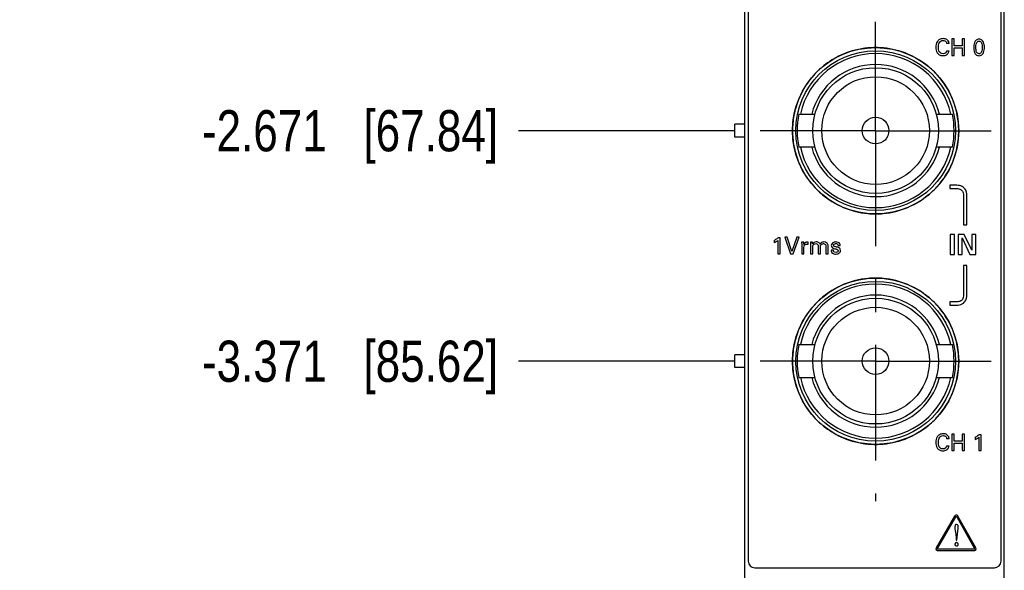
# Model space of a CAD drawing. Header units: inches. Extents: x 0.2 to 16.8, y 0.1 to 10.8.
# Tile 3 of 20: x 1.8 to 4.8, y 4.2 to 5.9. Entities that reach past the tile are written whole.
import ezdxf

# ---------------------------------------------------------------- set-up
doc = ezdxf.new("R2010")
doc.units = ezdxf.units.IN
doc.header["$LTSCALE"] = 0.935
doc.header["$MEASUREMENT"] = 0
doc.linetypes.add('CENTER', pattern=[0.6, 0.375, -0.075, 0.075, -0.075])
doc.layers.get('0').update_dxf_attribs({"linetype": 'CONTINUOUS'})
for name, color, linetype in [('02___PRT_ALL_AXES', 7, 'CONTINUOUS'), ('DEFAULT_1', 7, 'CENTER'), ('DIMENSIONS', 7, 'CONTINUOUS')]:
    doc.layers.add(name, color=color, linetype=linetype)
doc.styles.get("Standard").update_dxf_attribs({"font": 'txt', "width": 0.8})
doc.dimstyles.new('DIMSTYLE_2', dxfattribs={"dimtxt": 0.125, "dimasz": 0.18, "dimexe": 0.18, "dimexo": 0.0625, "dimgap": 0.09, "dimtad": 0, "dimtih": 1, "dimtoh": 1, "dimdec": 3, "dimzin": 4, "dimdsep": 46, "dimtxsty": 'STANDARD', "dimblk": '_FILLED', "dimblk1": '_FILLED', "dimblk2": '_FILLED', "dimcen": 0.09, "dimadec": 0, "dimazin": 0, "dimtp": 0.001, "dimtm": 0.001, "dimtfac": 1, "dimtdec": 3, "dimtofl": 0, "dimtmove": 0, "dimatfit": 3, "dimldrblk": '_FILLED', "dimfxl": 1, "dimtolj": 1, "dimtzin": 4, "dimarcsym": 0})

# ---------------------------------------------------------------- blocks, each defined once
blk = doc.blocks.new('*D8')
at = {"layer": 'DIMENSIONS', "color": 2, "linetype": 'CONTINUOUS'}
blk.add_line((3.9989, 5.5149), (3.3444, 5.5149), dxfattribs=at)
at = {"layer": 'DIMENSIONS', "color": 2, "linetype": 'CONTINUOUS', "insert": (3.2819, 5.5774), "char_height": 0.125, "width": 1.425, "attachment_point": 3, "line_spacing_factor": 0.9}
blk.add_mtext('-2.671{\\Ftxt.shx;\\W1.000000;\\H0.125000; }[67.84]', dxfattribs=at)
blk = doc.blocks.new('_FILLED')
at = {"color": 0, "linetype": 'BYBLOCK'}
blk.add_solid([(0, 0), (-1, 0.174), (-1, -0.174)], dxfattribs=at)
blk = doc.blocks.new('*D9')
at = {"layer": 'DIMENSIONS', "color": 2, "linetype": 'CONTINUOUS'}
blk.add_line((3.9989, 4.8149), (3.3444, 4.8149), dxfattribs=at)
at = {"layer": 'DIMENSIONS', "color": 2, "linetype": 'CONTINUOUS', "insert": (3.2819, 4.8774), "char_height": 0.125, "width": 1.425, "attachment_point": 3, "line_spacing_factor": 0.9}
blk.add_mtext('-3.371{\\Ftxt.shx;\\W1.000000;\\H0.125000; }[85.62]', dxfattribs=at)
blk = doc.blocks.new('*D10')
at = {"layer": 'DIMENSIONS', "color": 2, "linetype": 'CONTINUOUS'}
blk.add_line((4.0894, 3.3651), (3.3444, 3.3651), dxfattribs=at)
at = {"layer": 'DIMENSIONS', "color": 2, "linetype": 'CONTINUOUS', "insert": (3.2819, 3.4276), "char_height": 0.125, "width": 1.525, "attachment_point": 3, "line_spacing_factor": 0.9}
blk.add_mtext('-4.821{\\Ftxt.shx;\\W1.000000;\\H0.125000; }[122.45]', dxfattribs=at)

msp = doc.modelspace()

# ---------------------------------------------------------------- linework, layer by layer
at = {"color": 7, "linetype": 'CONTINUOUS'}
for p, q in [((4.0319, 3.1701), (4.0319, 8.3079)), ((4.8199, 3.1701), (4.8199, 8.3079)), ((4.0419, 8.2778), (4.0419, 4.2078)), ((4.8099, 4.2078), (4.8099, 8.2778)), ((4.6447, 5.7803), (4.6521, 5.7803)), ((4.6677, 5.7938), (4.6607, 5.7938)), ((4.6607, 5.7938), (4.6607, 5.7436)), ((4.6677, 5.7723), (4.6677, 5.7938)), ((4.6985, 5.7938), (4.6915, 5.7938)), ((4.6915, 5.7938), (4.6915, 5.7723)), ((4.6985, 5.7436), (4.6985, 5.7938)), ((4.6519, 5.7569), (4.6443, 5.7569)), ((4.6516, 5.7548), (4.6519, 5.7569)), ((4.6607, 5.7436), (4.6677, 5.7436)), ((4.6915, 5.7723), (4.6677, 5.7723)), ((4.6677, 5.7663), (4.6915, 5.7663)), ((4.6677, 5.7436), (4.6677, 5.7663)), ((4.6915, 5.7663), (4.6915, 5.7436)), ((4.6915, 5.7436), (4.6985, 5.7436)), ((4.1957, 5.5653), (4.2451, 5.5653)), ((4.6127, 5.5653), (4.6621, 5.5653)), ((4.0009, 5.4958), (4.0009, 5.5348)), ((4.0319, 5.5348), (4.0009, 5.5348)), ((4.0319, 5.4958), (4.0009, 5.4958)), ((4.2448, 5.4653), (4.1957, 5.4653)), ((4.6621, 5.4653), (4.6126, 5.4653)), ((4.6546, 5.3496), (4.6546, 5.3396)), ((4.696, 5.3129), (4.6961, 5.2293)), ((4.7061, 5.2293), (4.706, 5.3129)), ((4.6961, 5.2293), (4.7061, 5.2293)), ((4.1208, 5.1819), (4.1208, 5.1749)), ((4.132, 5.1819), (4.132, 5.1413)), ((4.1387, 5.1894), (4.1325, 5.1894)), ((4.1387, 5.1413), (4.1387, 5.1894)), ((4.1605, 5.1915), (4.1528, 5.1915)), ((4.1528, 5.1915), (4.1706, 5.1413)), ((4.1748, 5.1486), (4.1605, 5.1915)), ((4.1898, 5.1915), (4.1748, 5.1486)), ((4.1783, 5.1413), (4.1968, 5.1915)), ((4.1968, 5.1915), (4.1898, 5.1915)), ((4.2108, 5.1762), (4.2042, 5.1762)), ((4.2042, 5.1762), (4.2046, 5.1691)), ((4.211, 5.1695), (4.2108, 5.1762)), ((4.2153, 5.175), (4.2132, 5.1734)), ((4.2239, 5.1701), (4.2239, 5.1765)), ((4.2377, 5.1762), (4.2311, 5.1762)), ((4.2311, 5.1762), (4.2312, 5.1716)), ((4.2377, 5.1712), (4.2377, 5.1762)), ((4.6685, 5.1998), (4.6556, 5.1998)), ((4.6556, 5.1998), (4.6556, 5.1394)), ((4.6685, 5.1394), (4.6685, 5.1998)), ((4.6984, 5.1996), (4.6798, 5.1996)), ((4.6798, 5.1996), (4.6798, 5.1394)), ((4.6919, 5.1893), (4.7152, 5.1394)), ((4.6919, 5.1394), (4.6919, 5.1893)), ((4.721, 5.1522), (4.6984, 5.1996)), ((4.733, 5.1996), (4.721, 5.1996)), ((4.721, 5.1996), (4.721, 5.1522)), ((4.733, 5.1394), (4.733, 5.1996)), ((4.2046, 5.1691), (4.2046, 5.1413)), ((4.2112, 5.1413), (4.2112, 5.1599)), ((4.2207, 5.1704), (4.2226, 5.1704)), ((4.2226, 5.1704), (4.2235, 5.1702)), ((4.2235, 5.1702), (4.2239, 5.1701)), ((4.2312, 5.1716), (4.2312, 5.1413)), ((4.2378, 5.1413), (4.2378, 5.1611)), ((4.2546, 5.1644), (4.2546, 5.1413)), ((4.2612, 5.1413), (4.2612, 5.1609)), ((4.278, 5.1637), (4.278, 5.1413)), ((4.2846, 5.1413), (4.2846, 5.1648)), ((4.3006, 5.1517), (4.2937, 5.1517)), ((4.3046, 5.1567), (4.3078, 5.1561)), ((4.3148, 5.1666), (4.3215, 5.1666)), ((4.132, 5.1413), (4.1387, 5.1413)), ((4.1706, 5.1413), (4.1783, 5.1413)), ((4.2046, 5.1413), (4.2112, 5.1413)), ((4.2312, 5.1413), (4.2378, 5.1413)), ((4.2546, 5.1413), (4.2612, 5.1413)), ((4.278, 5.1413), (4.2846, 5.1413)), ((4.3147, 5.1414), (4.3177, 5.1427)), ((4.6556, 5.1394), (4.6685, 5.1394)), ((4.6798, 5.1394), (4.6919, 5.1394)), ((4.7152, 5.1394), (4.733, 5.1394)), ((4.7058, 5.1054), (4.6958, 5.1053)), ((4.6958, 5.1053), (4.6961, 5.0216)), ((4.7061, 5.0217), (4.7058, 5.1054)), ((4.6548, 4.995), (4.6548, 4.985)), ((4.1957, 4.8653), (4.2451, 4.8653)), ((4.6127, 4.8653), (4.6621, 4.8653)), ((4.0319, 4.8348), (4.0009, 4.8348)), ((4.0009, 4.7958), (4.0009, 4.8348)), ((4.0319, 4.7958), (4.0009, 4.7958)), ((4.1957, 4.7653), (4.2448, 4.7653)), ((4.6126, 4.7653), (4.6621, 4.7653)), ((4.6447, 4.5803), (4.6521, 4.5803)), ((4.6677, 4.5938), (4.6607, 4.5938)), ((4.6607, 4.5938), (4.6607, 4.5436)), ((4.6677, 4.5723), (4.6677, 4.5938)), ((4.6985, 4.5938), (4.6915, 4.5938)), ((4.6915, 4.5938), (4.6915, 4.5723)), ((4.6985, 4.5436), (4.6985, 4.5938)), ((4.7317, 4.5842), (4.7317, 4.5772)), ((4.7429, 4.5842), (4.7429, 4.5436)), ((4.7496, 4.5917), (4.7434, 4.5917)), ((4.7496, 4.5436), (4.7496, 4.5917)), ((4.6519, 4.5569), (4.6443, 4.5569)), ((4.6516, 4.5548), (4.6519, 4.5569)), ((4.6915, 4.5723), (4.6677, 4.5723)), ((4.6677, 4.5663), (4.6915, 4.5663)), ((4.6677, 4.5436), (4.6677, 4.5663)), ((4.6915, 4.5663), (4.6915, 4.5436)), ((4.6607, 4.5436), (4.6677, 4.5436)), ((4.6915, 4.5436), (4.6985, 4.5436)), ((4.7429, 4.5436), (4.7496, 4.5436)), ((4.6689, 4.3443), (4.6133, 4.2486)), ((4.6171, 4.2464), (4.6727, 4.3421)), ((4.6749, 4.3427), (4.6753, 4.3421)), ((4.6753, 4.3421), (4.7296, 4.2465)), ((4.6776, 4.3461), (4.6765, 4.347)), ((4.6787, 4.3449), (4.6776, 4.3461)), ((4.7334, 4.2486), (4.6791, 4.3443)), ((4.6754, 4.2717), (4.6797, 4.3084)), ((4.6733, 4.282), (4.6741, 4.2717)), ((4.6741, 4.2717), (4.6754, 4.2717)), ((4.6129, 4.2425), (4.6134, 4.2418)), ((4.6134, 4.2418), (4.6147, 4.2408)), ((4.6147, 4.2408), (4.616, 4.2402)), ((4.616, 4.2402), (4.6184, 4.2398)), ((4.6168, 4.2458), (4.6171, 4.2464)), ((4.7283, 4.2442), (4.6184, 4.2442)), ((4.6184, 4.2398), (4.7283, 4.2398)), ((4.7289, 4.2443), (4.7283, 4.2442)), ((4.7325, 4.2412), (4.7332, 4.2418)), ((4.7332, 4.2418), (4.7337, 4.2425)), ((4.0619, 4.1878), (4.7899, 4.1878))]:
    msp.add_line(p, q, dxfattribs=at)
at = {"color": 40, "linetype": 'CONTINUOUS'}
for p, q in [((4.4059, 5.7663), (4.4053, 5.7662)), ((4.4525, 5.7662), (4.452, 5.7663)), ((4.277, 5.7166), (4.2765, 5.7162)), ((4.6157, 5.6847), (4.6153, 5.6852)), ((4.6154, 5.3446), (4.6157, 5.3449)), ((4.2766, 5.3135), (4.2769, 5.3132)), ((4.2769, 5.0165), (4.2766, 5.0162)), ((4.6157, 4.9848), (4.6154, 4.9851)), ((4.6154, 4.6446), (4.6157, 4.6449)), ((4.2766, 4.6135), (4.2769, 4.6132))]:
    msp.add_line(p, q, dxfattribs=at)
at = {"color": 7, "linetype": 'CONTINUOUS'}
for centre, radius in [((4.4289, 5.5149), 0.2425), ((4.4289, 5.5153), 0.191), ((4.4289, 5.5153), 0.1635), ((4.4289, 5.5153), 0.0405), ((4.4289, 4.8149), 0.2425), ((4.4289, 4.8153), 0.191), ((4.4289, 4.8153), 0.1635), ((4.4289, 4.8153), 0.0405)]:
    msp.add_circle(centre, radius, dxfattribs=at)
for centre, radius, start, end in [((4.6385, 5.7792), 0.0136, 4.5597, 12.2136), ((4.4289, 5.5153), 0.234, 12.3378, 167.6622), ((4.4289, 5.5153), 0.2005, 14.4406, 165.5594), ((4.4289, 5.5153), 0.2385, 167.8985, 192.1015), ((4.4289, 5.5153), 0.2385, 347.8985, 12.1015), ((4.4289, 5.5153), 0.234, 192.3378, 347.6622), ((4.4289, 5.5153), 0.2005, 194.4406, 345.5594), ((4.0837, 5.2534), 0.0806, 297.4674, 300.9442), ((4.0939, 5.2325), 0.0636, 295.0523, 297.9148), ((4.0967, 5.2272), 0.0576, 297.9406, 299.3727), ((4.2188, 5.1678), 0.00791, 134.859, 142.6095), ((4.2464, 5.1631), 0.00879, 138.2296, 143.9385), ((4.3041, 5.1516), 0.0104, 179.5915, 186.0343), ((4.1752, 4.6169), 0.5614, 76.1859, 76.5344), ((4.4289, 4.8153), 0.234, 12.3378, 167.6622), ((4.4289, 4.8153), 0.2005, 14.4406, 165.5594), ((4.4289, 4.8153), 0.2385, 167.8985, 192.1015), ((4.4289, 4.8153), 0.2385, 347.8985, 12.1015), ((4.4289, 4.8153), 0.234, 192.3378, 347.6622), ((4.4289, 4.8153), 0.2005, 194.4406, 345.5594), ((4.6385, 4.5792), 0.0136, 4.5596, 12.2123), ((4.6945, 4.6558), 0.0807, 297.4688, 300.9405), ((4.7044, 4.6356), 0.0645, 295.049, 297.87), ((4.7075, 4.6297), 0.0578, 297.8984, 299.3321), ((4.675, 4.3408), 0.00698, 143.9046, 149.8976), ((4.6756, 4.3404), 0.00772, 131.5194, 143.8868), ((4.6734, 4.3418), 0.00604, 59.4113, 64.0227), ((4.6732, 4.3409), 0.00681, 29.1689, 35.1206), ((4.0619, 4.2078), 0.02, 180.0034, 269.9966), ((4.7899, 4.2078), 0.02, 270.0042, 359.9978)]:
    msp.add_arc(centre, radius, start, end, dxfattribs=at)
at = {"color": 40, "linetype": 'CONTINUOUS'}
for centre, radius, start, end in [((4.429, 5.5159), 0.2514, 90.0113, 95.2744), ((4.4289, 5.5159), 0.2514, 84.7259, 89.9887), ((4.4298, 5.5139), 0.2538, 127.1693, 137.5253), ((4.428, 5.5139), 0.2538, 42.4322, 52.8717), ((4.43, 5.5138), 0.254, 137.5255, 137.7532), ((4.4301, 5.5147), 0.2537, 169.508, 179.9652), ((4.4325, 5.5143), 0.2561, 169.3544, 169.529), ((4.4277, 5.5147), 0.2537, 0.0351, 10.5607), ((4.4301, 5.515), 0.2536, 180.0349, 190.4954), ((4.4277, 5.515), 0.2537, 349.4144, 359.9647), ((4.4325, 5.5154), 0.2561, 190.4743, 190.6388), ((4.43, 5.5159), 0.254, 222.2569, 222.4609), ((4.4299, 5.5158), 0.2538, 222.4611, 232.8437), ((4.428, 5.5158), 0.2538, 307.0843, 317.5813), ((4.429, 5.5138), 0.2514, 264.6366, 269.9884), ((4.4289, 5.5138), 0.2514, 270.0114, 275.3075), ((4.429, 4.8159), 0.2514, 90.0114, 95.2987), ((4.4289, 4.8159), 0.2515, 84.6371, 89.9884), ((4.4298, 4.8139), 0.2538, 127.1559, 137.5392), ((4.428, 4.8139), 0.2538, 42.4184, 52.8851), ((4.43, 4.8138), 0.254, 137.5394, 137.7416), ((4.4301, 4.8147), 0.2537, 169.5058, 179.9652), ((4.4325, 4.8144), 0.2561, 169.3605, 169.5268), ((4.4277, 4.8147), 0.2537, 0.0351, 10.5623), ((4.4301, 4.815), 0.2537, 180.0348, 190.4934), ((4.4277, 4.815), 0.2537, 349.4121, 359.9647), ((4.4325, 4.8154), 0.2561, 190.4724, 190.6411), ((4.43, 4.8159), 0.254, 222.2609, 222.4536), ((4.4299, 4.8158), 0.2538, 222.4537, 232.8507), ((4.428, 4.8158), 0.2538, 307.0952, 317.5887), ((4.429, 4.8137), 0.2514, 264.6526, 269.9884), ((4.4289, 4.8138), 0.2514, 270.0114, 275.3192)]:
    msp.add_arc(centre, radius, start, end, dxfattribs=at)
at = {"color": 7, "linetype": 'CONTINUOUS'}
for points, knots in [([(4.628, 5.7938), (4.6263, 5.7934), (4.6217, 5.7916), (4.6138, 5.7836), (4.6121, 5.7741), (4.6121, 5.7682)], [0, 0, 0, 0, 0.161532, 0.452804, 1, 1, 1, 1]), ([(4.6196, 5.7683), (4.6196, 5.7728), (4.6199, 5.7826), (4.6292, 5.789), (4.6338, 5.789)], [0, 0, 0, 0, 0.500273, 1, 1, 1, 1]), ([(4.6338, 5.789), (4.637, 5.789), (4.6429, 5.7872), (4.6444, 5.782), (4.6447, 5.7803)], [0, 0, 0, 0, 0.644047, 1, 1, 1, 1]), ([(4.6518, 5.7821), (4.651, 5.7859), (4.6462, 5.7933), (4.638, 5.7945), (4.6341, 5.7945)], [0, 0, 0, 0, 0.494283, 1, 1, 1, 1]), ([(4.738, 5.7918), (4.7366, 5.7913), (4.7328, 5.7892), (4.7277, 5.7806), (4.7271, 5.7724), (4.7271, 5.7671)], [0, 0, 0, 0, 0.146182, 0.448979, 1, 1, 1, 1]), ([(4.7338, 5.7675), (4.7338, 5.7719), (4.7332, 5.7797), (4.7399, 5.7872), (4.7433, 5.7872)], [0, 0, 0, 0, 0.560797, 1, 1, 1, 1]), ([(4.7433, 5.7872), (4.7464, 5.7872), (4.7534, 5.7805), (4.7526, 5.7724), (4.7526, 5.7676)], [0, 0, 0, 0, 0.392071, 1, 1, 1, 1]), ([(4.7594, 5.7683), (4.7594, 5.7735), (4.7587, 5.7817), (4.7533, 5.7897), (4.7497, 5.7914), (4.7485, 5.7919)], [0, 0, 0, 0, 0.576632, 0.866079, 1, 1, 1, 1]), ([(4.6121, 5.7682), (4.6121, 5.7626), (4.6136, 5.7535), (4.6211, 5.7457), (4.6256, 5.744), (4.6273, 5.7436)], [0, 0, 0, 0, 0.540093, 0.832392, 1, 1, 1, 1]), ([(4.6337, 5.7486), (4.6294, 5.7486), (4.62, 5.754), (4.6196, 5.7637), (4.6196, 5.7683)], [0, 0, 0, 0, 0.487811, 1, 1, 1, 1]), ([(4.6332, 5.7429), (4.6374, 5.7429), (4.6421, 5.7437), (4.6457, 5.7464), (4.6459, 5.7465)], [0, 0, 0, 0, 0.959525, 1, 1, 1, 1]), ([(4.7271, 5.7671), (4.7271, 5.7625), (4.7276, 5.7567), (4.7298, 5.7516), (4.7302, 5.7507)], [0, 0, 0, 0, 0.825114, 1, 1, 1, 1]), ([(4.7432, 5.7485), (4.7401, 5.7485), (4.7332, 5.755), (4.7338, 5.7629), (4.7338, 5.7675)], [0, 0, 0, 0, 0.403456, 1, 1, 1, 1]), ([(4.738, 5.7436), (4.7382, 5.7435), (4.7399, 5.7429), (4.7416, 5.7427), (4.7431, 5.7427)], [0, 0, 0, 0, 0.134192, 1, 1, 1, 1]), ([(4.7526, 5.7676), (4.7526, 5.7633), (4.753, 5.7576), (4.7494, 5.7522), (4.7484, 5.7511)], [0, 0, 0, 0, 0.75798, 1, 1, 1, 1]), ([(4.75, 5.7444), (4.75, 5.7444), (4.751, 5.7449), (4.7519, 5.7456), (4.7527, 5.7464)], [0, 0, 0, 0, 0.03603, 1, 1, 1, 1]), ([(4.7527, 5.7464), (4.7565, 5.7499), (4.7591, 5.7581), (4.7594, 5.7657), (4.7594, 5.7683)], [0, 0, 0, 0, 0.66988, 1, 1, 1, 1]), ([(4.7059, 5.3129), (4.7059, 5.3193), (4.7062, 5.332), (4.692, 5.348), (4.6725, 5.3497), (4.6614, 5.3496), (4.6546, 5.3496)], [0, 0, 0, 0, 0.283762, 0.472217, 0.692815, 1, 1, 1, 1]), ([(4.6546, 5.3396), (4.6615, 5.3396), (4.6735, 5.3397), (4.6875, 5.3382), (4.6956, 5.3289), (4.6959, 5.3193), (4.6959, 5.3129)], [0, 0, 0, 0, 0.30717, 0.527758, 0.716204, 1, 1, 1, 1]), ([(4.1325, 5.1894), (4.1318, 5.1888), (4.1294, 5.1869), (4.1269, 5.1853), (4.1251, 5.1842)], [0, 0, 0, 0, 0.326447, 1, 1, 1, 1]), ([(4.2487, 5.1771), (4.2458, 5.1771), (4.2425, 5.1762), (4.2402, 5.1743), (4.2401, 5.1742)], [0, 0, 0, 0, 0.964111, 1, 1, 1, 1]), ([(4.2601, 5.1706), (4.2588, 5.1732), (4.2563, 5.1755), (4.2535, 5.1765), (4.2535, 5.1765)], [0, 0, 0, 0, 0.989492, 1, 1, 1, 1]), ([(4.2813, 5.1738), (4.2809, 5.1742), (4.2784, 5.1764), (4.2747, 5.1771), (4.2719, 5.1771)], [0, 0, 0, 0, 0.148672, 1, 1, 1, 1]), ([(4.3035, 5.1766), (4.3016, 5.1762), (4.2991, 5.1752), (4.2973, 5.1733), (4.2969, 5.1729)], [0, 0, 0, 0, 0.765144, 1, 1, 1, 1]), ([(4.2125, 5.1726), (4.2125, 5.1726), (4.2118, 5.1717), (4.2113, 5.1706), (4.211, 5.1695)], [0, 0, 0, 0, 0.03043, 1, 1, 1, 1]), ([(4.2112, 5.1599), (4.2112, 5.1625), (4.2115, 5.1655), (4.2132, 5.1675), (4.2132, 5.1676)], [0, 0, 0, 0, 0.968677, 1, 1, 1, 1]), ([(4.247, 5.172), (4.249, 5.172), (4.2534, 5.1707), (4.2546, 5.1663), (4.2546, 5.1644)], [0, 0, 0, 0, 0.517413, 1, 1, 1, 1]), ([(4.263, 5.174), (4.2624, 5.1735), (4.2613, 5.1725), (4.2605, 5.1712), (4.2601, 5.1706)], [0, 0, 0, 0, 0.500715, 1, 1, 1, 1]), ([(4.2612, 5.1609), (4.2612, 5.1614), (4.2613, 5.1639), (4.2616, 5.1667), (4.2628, 5.1684)], [0, 0, 0, 0, 0.19708, 1, 1, 1, 1]), ([(4.2702, 5.172), (4.271, 5.172), (4.2734, 5.1718), (4.2759, 5.1704), (4.2769, 5.169)], [0, 0, 0, 0, 0.307508, 1, 1, 1, 1]), ([(4.2769, 5.169), (4.2775, 5.168), (4.278, 5.1662), (4.278, 5.1644), (4.278, 5.1637)], [0, 0, 0, 0, 0.635173, 1, 1, 1, 1]), ([(4.2968, 5.1606), (4.2973, 5.1601), (4.2982, 5.1592), (4.2992, 5.1586), (4.2997, 5.1583)], [0, 0, 0, 0, 0.573112, 1, 1, 1, 1]), ([(4.3082, 5.1454), (4.306, 5.1454), (4.3017, 5.1462), (4.3005, 5.1502), (4.3006, 5.1517)], [0, 0, 0, 0, 0.600016, 1, 1, 1, 1]), ([(4.301, 5.1673), (4.301, 5.1697), (4.3047, 5.1722), (4.3076, 5.1723), (4.3081, 5.1723)], [0, 0, 0, 0, 0.830112, 1, 1, 1, 1]), ([(4.3059, 5.1628), (4.3043, 5.1632), (4.3016, 5.1641), (4.301, 5.1666), (4.301, 5.1673)], [0, 0, 0, 0, 0.712568, 1, 1, 1, 1]), ([(4.3078, 5.1561), (4.3089, 5.1558), (4.3119, 5.1554), (4.3154, 5.1529), (4.3154, 5.1508)], [0, 0, 0, 0, 0.363931, 1, 1, 1, 1]), ([(4.3081, 5.1723), (4.3096, 5.1723), (4.3132, 5.1721), (4.3149, 5.1684), (4.3148, 5.1666)], [0, 0, 0, 0, 0.449798, 1, 1, 1, 1]), ([(4.3198, 5.158), (4.3177, 5.16), (4.3138, 5.1609), (4.3101, 5.1618), (4.3092, 5.162)], [0, 0, 0, 0, 0.761451, 1, 1, 1, 1]), ([(4.2963, 5.1444), (4.2967, 5.1438), (4.2996, 5.1409), (4.304, 5.1404), (4.3073, 5.1404)], [0, 0, 0, 0, 0.179221, 1, 1, 1, 1]), ([(4.6548, 4.985), (4.6616, 4.985), (4.6727, 4.9849), (4.6922, 4.9866), (4.7064, 5.0026), (4.7061, 5.0153), (4.7061, 5.0217)], [0, 0, 0, 0, 0.307069, 0.527585, 0.715968, 1, 1, 1, 1]), ([(4.6961, 5.0216), (4.6961, 5.0153), (4.6957, 5.0057), (4.6877, 4.9964), (4.6737, 4.9949), (4.6617, 4.995), (4.6548, 4.995)], [0, 0, 0, 0, 0.283808, 0.47225, 0.692835, 1, 1, 1, 1]), ([(4.628, 4.5938), (4.6263, 4.5934), (4.6217, 4.5916), (4.6138, 4.5836), (4.6121, 4.5741), (4.6121, 4.5682)], [0, 0, 0, 0, 0.161523, 0.452798, 1, 1, 1, 1]), ([(4.6196, 4.5682), (4.6196, 4.5728), (4.6199, 4.5826), (4.6292, 4.589), (4.6338, 4.589)], [0, 0, 0, 0, 0.500287, 1, 1, 1, 1]), ([(4.6338, 4.589), (4.637, 4.589), (4.6429, 4.5872), (4.6444, 4.582), (4.6447, 4.5803)], [0, 0, 0, 0, 0.644047, 1, 1, 1, 1]), ([(4.6518, 4.5821), (4.651, 4.5859), (4.6462, 4.5933), (4.638, 4.5945), (4.6341, 4.5945)], [0, 0, 0, 0, 0.494295, 1, 1, 1, 1]), ([(4.7434, 4.5917), (4.7426, 4.5911), (4.7402, 4.5893), (4.7377, 4.5876), (4.736, 4.5866)], [0, 0, 0, 0, 0.326761, 1, 1, 1, 1]), ([(4.6121, 4.5682), (4.6121, 4.5626), (4.6136, 4.5535), (4.6211, 4.5457), (4.6256, 4.544), (4.6273, 4.5436)], [0, 0, 0, 0, 0.540093, 0.832392, 1, 1, 1, 1]), ([(4.6337, 4.5486), (4.6294, 4.5486), (4.62, 4.554), (4.6196, 4.5637), (4.6196, 4.5682)], [0, 0, 0, 0, 0.487817, 1, 1, 1, 1]), ([(4.6332, 4.5429), (4.6374, 4.5429), (4.6421, 4.5437), (4.6457, 4.5464), (4.6459, 4.5465)], [0, 0, 0, 0, 0.959525, 1, 1, 1, 1]), ([(4.6698, 4.3115), (4.6698, 4.3039), (4.6719, 4.2941), (4.6731, 4.2843), (4.6733, 4.282)], [0, 0, 0, 0, 0.768284, 1, 1, 1, 1]), ([(4.6797, 4.3084), (4.6801, 4.311), (4.681, 4.3159), (4.6766, 4.3195), (4.6747, 4.3195)], [0, 0, 0, 0, 0.588134, 1, 1, 1, 1]), ([(4.6698, 4.2589), (4.6698, 4.2581), (4.6702, 4.2555), (4.6731, 4.254), (4.6749, 4.254)], [0, 0, 0, 0, 0.3093, 1, 1, 1, 1]), ([(4.6749, 4.254), (4.6767, 4.254), (4.6796, 4.2555), (4.6801, 4.2581), (4.6801, 4.2589)], [0, 0, 0, 0, 0.704735, 1, 1, 1, 1])]:
    msp.add_open_spline(points, degree=3, knots=knots, dxfattribs=at)
for points in [[(4.6341, 5.7945), (4.6321, 5.7945), (4.63, 5.7943), (4.628, 5.7938)], [(4.7433, 5.7927), (4.7415, 5.7927), (4.7397, 5.7924), (4.738, 5.7918)], [(4.7485, 5.7919), (4.7468, 5.7924), (4.745, 5.7927), (4.7433, 5.7927)], [(4.6273, 5.7436), (4.6292, 5.7431), (4.6312, 5.7429), (4.6332, 5.7429)], [(4.6419, 5.7516), (4.6399, 5.7495), (4.6366, 5.7486), (4.6337, 5.7486)], [(4.6443, 5.7569), (4.644, 5.7549), (4.6432, 5.753), (4.6419, 5.7516)], [(4.6459, 5.7465), (4.6486, 5.7485), (4.6507, 5.7516), (4.6516, 5.7548)], [(4.7302, 5.7507), (4.7318, 5.7475), (4.7347, 5.7448), (4.738, 5.7436)], [(4.7431, 5.7427), (4.7454, 5.7427), (4.7479, 5.7432), (4.75, 5.7444)], [(4.7458, 5.7491), (4.745, 5.7487), (4.7441, 5.7485), (4.7432, 5.7485)], [(4.7484, 5.7511), (4.7476, 5.7503), (4.7468, 5.7496), (4.7458, 5.7491)], [(4.125, 5.177), (4.1275, 5.1784), (4.1299, 5.18), (4.132, 5.1819)], [(4.2193, 5.1764), (4.218, 5.1762), (4.2166, 5.1757), (4.2153, 5.175)], [(4.2239, 5.1765), (4.2224, 5.1766), (4.2208, 5.1766), (4.2193, 5.1764)], [(4.2535, 5.1765), (4.2519, 5.177), (4.2503, 5.1771), (4.2487, 5.1771)], [(4.2719, 5.1771), (4.2688, 5.1771), (4.2654, 5.176), (4.263, 5.174)], [(4.308, 5.1771), (4.3065, 5.1771), (4.305, 5.1769), (4.3035, 5.1766)], [(4.3206, 5.1716), (4.3185, 5.1757), (4.3126, 5.1771), (4.308, 5.1771)], [(4.2132, 5.1676), (4.2142, 5.1687), (4.2156, 5.1695), (4.2171, 5.1699)], [(4.2171, 5.1699), (4.2183, 5.1703), (4.2196, 5.1704), (4.2207, 5.1704)], [(4.2401, 5.1742), (4.2391, 5.1733), (4.2383, 5.1723), (4.2377, 5.1712)], [(4.2378, 5.1611), (4.2378, 5.1636), (4.2379, 5.1663), (4.2393, 5.1682)], [(4.2399, 5.1689), (4.241, 5.1701), (4.2425, 5.1711), (4.244, 5.1716)], [(4.244, 5.1716), (4.245, 5.1719), (4.246, 5.172), (4.247, 5.172)], [(4.2628, 5.1684), (4.2638, 5.1699), (4.2655, 5.1711), (4.2673, 5.1716)], [(4.2673, 5.1716), (4.2683, 5.1719), (4.2692, 5.172), (4.2702, 5.172)], [(4.2846, 5.1648), (4.2846, 5.1679), (4.2835, 5.1714), (4.2813, 5.1738)], [(4.2938, 5.1505), (4.294, 5.1483), (4.2949, 5.1461), (4.2963, 5.1444)], [(4.2969, 5.1729), (4.2953, 5.1711), (4.2944, 5.1687), (4.2944, 5.1665)], [(4.2944, 5.1665), (4.2944, 5.1644), (4.2953, 5.1623), (4.2968, 5.1606)], [(4.2997, 5.1583), (4.3012, 5.1575), (4.3029, 5.1571), (4.3046, 5.1567)], [(4.3143, 5.1476), (4.313, 5.1459), (4.3104, 5.1454), (4.3082, 5.1454)], [(4.3154, 5.1508), (4.3154, 5.1497), (4.315, 5.1485), (4.3143, 5.1476)], [(4.3177, 5.1427), (4.3205, 5.1445), (4.3224, 5.1482), (4.3224, 5.1515)], [(4.3224, 5.1515), (4.3224, 5.1539), (4.3215, 5.1564), (4.3198, 5.158)], [(4.3215, 5.1666), (4.3215, 5.1683), (4.3213, 5.1701), (4.3206, 5.1716)], [(4.3073, 5.1404), (4.3098, 5.1404), (4.3123, 5.1406), (4.3147, 5.1414)], [(4.6341, 4.5945), (4.6321, 4.5945), (4.63, 4.5943), (4.628, 4.5938)], [(4.7358, 4.5793), (4.7383, 4.5807), (4.7407, 4.5823), (4.7429, 4.5842)], [(4.6419, 4.5516), (4.6399, 4.5495), (4.6366, 4.5486), (4.6337, 4.5486)], [(4.6443, 4.5569), (4.644, 4.5549), (4.6432, 4.553), (4.6419, 4.5516)], [(4.6459, 4.5465), (4.6486, 4.5485), (4.6507, 4.5516), (4.6516, 4.5548)], [(4.6273, 4.5436), (4.6292, 4.5431), (4.6312, 4.5429), (4.6332, 4.5429)], [(4.6741, 4.3477), (4.6728, 4.3477), (4.6715, 4.3471), (4.6704, 4.3461)], [(4.6727, 4.3421), (4.673, 4.3426), (4.6735, 4.3433), (4.6741, 4.3433)], [(4.6761, 4.3472), (4.6754, 4.3475), (4.6747, 4.3477), (4.6741, 4.3477)], [(4.6741, 4.3433), (4.6744, 4.3433), (4.6747, 4.343), (4.6749, 4.3427)], [(4.6747, 4.3195), (4.6716, 4.3195), (4.6698, 4.3147), (4.6698, 4.3115)], [(4.6133, 4.2486), (4.6122, 4.2469), (4.6119, 4.2443), (4.6129, 4.2425)], [(4.6749, 4.264), (4.6725, 4.264), (4.6698, 4.2613), (4.6698, 4.2589)], [(4.6801, 4.2589), (4.6801, 4.2613), (4.6773, 4.264), (4.6749, 4.264)], [(4.7337, 4.2425), (4.7348, 4.2443), (4.7345, 4.2469), (4.7334, 4.2486)], [(4.6167, 4.2447), (4.6165, 4.2451), (4.6166, 4.2455), (4.6168, 4.2458)], [(4.6184, 4.2442), (4.6178, 4.2442), (4.617, 4.2442), (4.6167, 4.2447)], [(4.7283, 4.2398), (4.7297, 4.2398), (4.7313, 4.2403), (4.7325, 4.2412)], [(4.7299, 4.2448), (4.7297, 4.2444), (4.7294, 4.2443), (4.7289, 4.2443)], [(4.7296, 4.2465), (4.7299, 4.246), (4.7303, 4.2452), (4.7299, 4.2448)]]:
    msp.add_open_spline(points, degree=3, dxfattribs=at)
at = {"color": 40, "linetype": 'CONTINUOUS'}
for points, knots in [([(4.4053, 5.7662), (4.3797, 5.7638), (4.334, 5.7524), (4.2935, 5.729), (4.277, 5.7166)], [0, 0, 0, 0, 0.554225, 1, 1, 1, 1]), ([(4.5812, 5.7163), (4.5646, 5.7289), (4.524, 5.7524), (4.4781, 5.7638), (4.4525, 5.7662)], [0, 0, 0, 0, 0.447361, 1, 1, 1, 1]), ([(4.242, 5.6846), (4.2229, 5.6636), (4.1975, 5.6241), (4.1841, 5.5793), (4.1808, 5.5617)], [0, 0, 0, 0, 0.613262, 1, 1, 1, 1]), ([(4.6771, 5.5612), (4.6738, 5.579), (4.6604, 5.624), (4.6349, 5.6637), (4.6157, 5.6847)], [0, 0, 0, 0, 0.388166, 1, 1, 1, 1]), ([(4.1808, 5.4681), (4.1841, 5.4504), (4.1975, 5.4056), (4.2229, 5.3661), (4.242, 5.3451)], [0, 0, 0, 0, 0.386743, 1, 1, 1, 1]), ([(4.6157, 5.3449), (4.6348, 5.366), (4.6604, 5.4056), (4.6738, 5.4506), (4.6771, 5.4684)], [0, 0, 0, 0, 0.612449, 1, 1, 1, 1]), ([(4.2769, 5.3132), (4.2935, 5.3007), (4.334, 5.2772), (4.3798, 5.2659), (4.4055, 5.2635)], [0, 0, 0, 0, 0.445604, 1, 1, 1, 1]), ([(4.4521, 5.2634), (4.4778, 5.2658), (4.5238, 5.2772), (4.5645, 5.3008), (4.581, 5.3133)], [0, 0, 0, 0, 0.554568, 1, 1, 1, 1]), ([(4.4057, 5.0663), (4.38, 5.0639), (4.3341, 5.0525), (4.2935, 5.029), (4.2769, 5.0165)], [0, 0, 0, 0, 0.555326, 1, 1, 1, 1]), ([(4.5811, 5.0163), (4.5645, 5.0289), (4.5239, 5.0524), (4.478, 5.0639), (4.4524, 5.0663)], [0, 0, 0, 0, 0.446784, 1, 1, 1, 1]), ([(4.242, 4.9846), (4.2229, 4.9636), (4.1975, 4.9241), (4.1841, 4.8793), (4.1808, 4.8616)], [0, 0, 0, 0, 0.613285, 1, 1, 1, 1]), ([(4.6771, 4.8612), (4.6738, 4.879), (4.6604, 4.924), (4.6348, 4.9637), (4.6157, 4.9848)], [0, 0, 0, 0, 0.38799, 1, 1, 1, 1]), ([(4.1808, 4.7681), (4.1841, 4.7504), (4.1975, 4.7056), (4.2229, 4.6661), (4.242, 4.6451)], [0, 0, 0, 0, 0.386624, 1, 1, 1, 1]), ([(4.6157, 4.6449), (4.6348, 4.666), (4.6604, 4.7056), (4.6738, 4.7506), (4.6771, 4.7684)], [0, 0, 0, 0, 0.612569, 1, 1, 1, 1]), ([(4.2769, 4.6132), (4.2934, 4.6007), (4.334, 4.5772), (4.3799, 4.5658), (4.4055, 4.5634)], [0, 0, 0, 0, 0.445557, 1, 1, 1, 1]), ([(4.4522, 4.5634), (4.4779, 4.5658), (4.5239, 4.5772), (4.5645, 4.6008), (4.5811, 4.6133)], [0, 0, 0, 0, 0.554224, 1, 1, 1, 1])]:
    msp.add_open_spline(points, degree=3, knots=knots, dxfattribs=at)
at = {"layer": '02___PRT_ALL_AXES', "color": 7, "linetype": 'CONTINUOUS'}
for centre in [(4.4289, 5.5149), (4.4289, 4.8149)]:
    msp.add_circle(centre, 0.2525, dxfattribs=at)
at = {"layer": 'DEFAULT_1', "color": 7, "linetype": 'CENTER'}
for p, q in [((4.4289, 5.5149), (4.4289, 5.8458)), ((4.4289, 5.5149), (4.0614, 5.5149)), ((4.4289, 5.5149), (4.7964, 5.5149)), ((4.4289, 5.5149), (4.4289, 4.3898)), ((4.4289, 4.8149), (4.0614, 4.8149)), ((4.4289, 4.8149), (4.7964, 4.8149))]:
    msp.add_line(p, q, dxfattribs=at)

# ---------------------------------------------------------------- dimensions: what is measured, and where the dimension line sits
at = {"layer": 'DIMENSIONS', "color": 2, "linetype": 'CONTINUOUS'}
for feature_location, offset, origin, picture, middle in [((4.0894, 3.3651), (-0.745, 0), (4.1519, 8.1859), '*D10', (2.2694, 3.3651)), ((3.9989, 5.5149), (-0.6545, 0), (4.0614, 8.1859), '*D8', (2.3194, 5.5149)), ((3.9989, 4.8149), (-0.6545, 0), (4.0614, 8.1859), '*D9', (2.3194, 4.8149))]:
    dim = msp.add_ordinate_dim(feature_location=feature_location, offset=offset, dtype=0, origin=origin, text='-<>', dimstyle='DIMSTYLE_2', dxfattribs=at)
    dim.commit()
    dim.dimension.update_dxf_attribs({"geometry": picture, "text_midpoint": middle})

doc.saveas('drawing.dxf')
